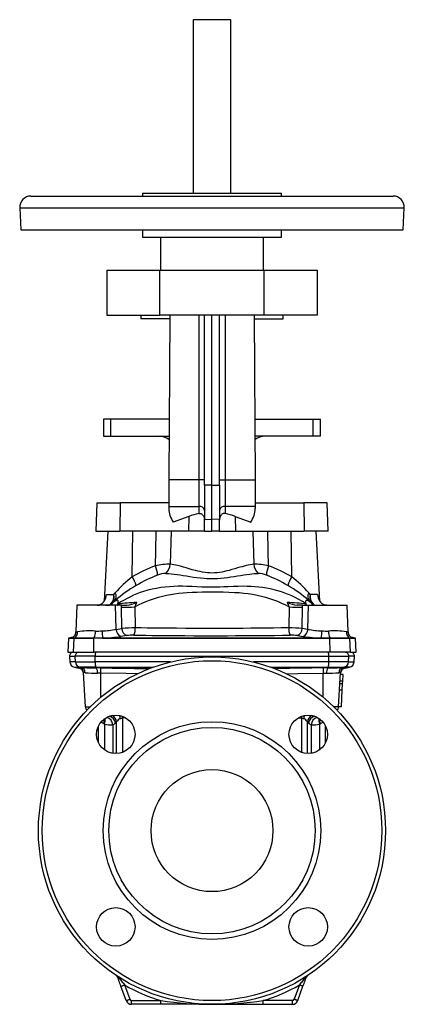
# Model space of a CAD drawing. Extents: x 64 to 704, y -57 to 800.
# Tile 4 of 4: x 499 to 704, y 276 to 800. Entities that reach past the tile are written whole.
import ezdxf

# ---------------------------------------------------------------- set-up
doc = ezdxf.new("R2010")
doc.units = 0
doc.layers.get('0').update_dxf_attribs({"linetype": 'CONTINUOUS'})

msp = doc.modelspace()

# ---------------------------------------------------------------- linework, layer by layer
at = {"color": 7, "linetype": 'CONTINUOUS'}
for p, q in [((591.51, 800.21), (591.51, 707.81)), ((611.51, 800.21), (591.51, 800.21)), ((611.51, 707.81), (611.51, 800.21)), ((505.01, 706.31), (584.29, 706.31)), ((564.51, 707.81), (564.51, 706.31)), ((564.51, 707.81), (637.92, 707.81)), ((584.29, 706.31), (698.01, 706.31)), ((637.92, 707.81), (638.51, 707.81)), ((638.51, 706.31), (638.51, 707.81)), ((499.02, 700), (499.63, 688.31)), ((499.02, 700), (583.22, 700)), ((583.22, 700), (704, 700)), ((703.39, 688.31), (704, 700)), ((499.63, 688.31), (583.33, 688.31)), ((564.51, 688.31), (564.51, 684.31)), ((583.33, 688.31), (703.39, 688.31)), ((638.51, 684.31), (638.51, 688.31)), ((564.51, 684.31), (637.92, 684.31)), ((574.01, 684.31), (574.01, 666.81)), ((629.01, 666.81), (629.01, 684.31)), ((637.92, 684.31), (638.51, 684.31)), ((545.51, 666.81), (545.51, 642.81)), ((545.51, 666.81), (573.76, 666.81)), ((573.76, 642.81), (573.76, 666.81)), ((573.76, 666.81), (629.26, 666.81)), ((629.26, 642.81), (629.26, 666.81)), ((629.26, 666.81), (657.51, 666.81)), ((657.51, 666.81), (657.51, 642.81)), ((545.51, 642.81), (573.76, 642.81)), ((563.51, 642.81), (563.51, 640.81)), ((579, 640.81), (563.51, 640.81)), ((629.26, 642.81), (573.76, 642.81)), ((579.01, 642.81), (578.58, 555.11)), ((594.51, 642.81), (594.51, 555.11)), ((597.51, 552.33), (597.51, 642.81)), ((601.51, 552.25), (601.51, 642.81)), ((605.51, 552.33), (605.51, 642.81)), ((608.51, 642.81), (608.51, 555.11)), ((624.01, 642.81), (624.44, 555.11)), ((624.02, 640.81), (639.51, 640.81)), ((657.51, 642.81), (629.26, 642.81)), ((639.51, 640.81), (639.51, 642.81)), ((543.76, 587.37), (543.76, 578.37)), ((547.6, 587.37), (543.76, 587.37)), ((578.74, 587.37), (547.6, 587.37)), ((547.6, 578.37), (547.6, 587.37)), ((624.28, 587.37), (655.42, 587.37)), ((655.42, 587.37), (659.26, 587.37)), ((655.42, 578.37), (655.42, 587.37)), ((659.26, 578.37), (659.26, 587.37)), ((543.76, 578.37), (547.6, 578.37)), ((547.6, 578.37), (578.7, 578.37)), ((655.42, 578.37), (624.32, 578.37)), ((659.26, 578.37), (655.42, 578.37)), ((594.51, 555.11), (578.58, 555.11)), ((594.51, 555.11), (594.51, 540.97)), ((597.51, 555.11), (594.51, 555.11)), ((597.51, 552.33), (597.51, 534.15)), ((601.51, 552.25), (597.51, 552.33)), ((601.51, 552.25), (605.51, 552.33)), ((601.51, 534.07), (601.51, 552.25)), ((605.51, 555.11), (608.51, 555.11)), ((605.51, 552.33), (605.51, 534.15)), ((608.51, 555.11), (608.51, 540.97)), ((608.51, 555.11), (624.44, 555.11)), ((540.17, 542.81), (539.51, 527.81)), ((540.17, 542.81), (552.6, 542.81)), ((552.6, 542.81), (552.37, 527.81)), ((578.53, 542.81), (552.6, 542.81)), ((578.52, 540.97), (578.51, 539.87)), ((578.52, 540.97), (594.51, 540.97)), ((594.51, 540.97), (594.51, 537.2)), ((624.51, 540.97), (608.51, 540.97)), ((608.51, 540.97), (608.51, 537.2)), ((624.5, 542.81), (650.42, 542.81)), ((624.51, 540.97), (624.51, 539.87)), ((662.86, 542.81), (650.42, 542.81)), ((650.42, 542.81), (650.65, 527.81)), ((663.51, 527.81), (662.86, 542.81)), ((589.13, 535.7), (580.86, 532.68)), ((589.13, 535.7), (589.01, 527.81)), ((613.89, 535.7), (622.16, 532.68)), ((613.89, 535.7), (614.01, 527.81)), ((597.51, 527.81), (597.51, 534.15)), ((597.51, 534.15), (601.51, 534.07)), ((605.51, 534.15), (601.51, 534.07)), ((601.51, 527.81), (601.51, 534.07)), ((605.51, 527.81), (605.51, 534.15)), ((539.51, 527.81), (552.37, 527.81)), ((546.01, 527.81), (544.05, 490.44)), ((589.01, 527.81), (552.37, 527.81)), ((559.01, 503.47), (559.23, 527.81)), ((579.74, 527.81), (579.23, 510.21)), ((597.51, 527.81), (589.01, 527.81)), ((597.51, 527.81), (601.51, 527.81)), ((605.51, 527.81), (601.51, 527.81)), ((605.51, 527.81), (614.01, 527.81)), ((614.01, 527.81), (650.65, 527.81)), ((623.28, 527.81), (623.79, 510.21)), ((644.01, 503.47), (643.79, 527.81)), ((663.51, 527.81), (650.65, 527.81)), ((658.97, 490.44), (657.01, 527.81)), ((545.26, 494), (549.16, 494)), ((549.16, 494), (549.89, 494.9)), ((653.86, 494), (653.14, 494.9)), ((657.77, 494), (653.86, 494)), ((529.51, 488.31), (529.02, 474.2)), ((550.15, 488.31), (529.51, 488.31)), ((546.87, 488.39), (546.7, 488.38)), ((547.91, 488.93), (547.88, 488.9)), ((553.23, 488.31), (550.15, 488.31)), ((550.41, 475.52), (550.15, 488.31)), ((551.4, 489.08), (551.4, 489.03)), ((553.23, 488.31), (556.15, 488.31)), ((553.23, 487.29), (553.23, 488.31)), ((649.8, 488.31), (646.87, 488.31)), ((649.79, 487.29), (649.8, 488.31)), ((649.8, 488.31), (652.87, 488.31)), ((651.62, 489.08), (651.63, 489.03)), ((652.61, 475.52), (652.87, 488.31)), ((652.87, 488.31), (673.51, 488.31)), ((655.11, 488.93), (655.14, 488.9)), ((656.15, 488.39), (656.33, 488.38)), ((674, 474.2), (673.51, 488.31)), ((553.54, 475.99), (553.23, 487.29)), ((560.31, 487.45), (560.6, 476.3)), ((642.72, 487.45), (642.42, 476.3)), ((649.49, 475.99), (649.79, 487.29)), ((550.41, 475.52), (553.54, 475.99)), ((555.97, 472.19), (552.86, 471.72)), ((647.05, 472.19), (650.16, 471.72)), ((652.61, 475.52), (649.49, 475.99)), ((525.03, 470.81), (524.64, 463.31)), ((527.47, 471.31), (525.03, 470.88)), ((525.03, 470.88), (525.03, 470.81)), ((526.36, 470.88), (525.03, 470.88)), ((525.03, 470.81), (528.13, 470.81)), ((526.36, 470.88), (526.67, 470.95)), ((528.13, 470.88), (526.36, 470.88)), ((527.75, 463.31), (528.13, 470.81)), ((538.62, 470.88), (528.13, 470.88)), ((528.13, 470.88), (528.13, 470.81)), ((528.13, 470.81), (538.62, 470.81)), ((538.55, 463.31), (538.62, 470.81)), ((543.16, 470.88), (538.62, 470.88)), ((538.62, 470.88), (538.62, 470.81)), ((664.4, 470.81), (538.62, 470.81)), ((543.16, 470.88), (659.86, 470.88)), ((659.86, 470.88), (664.4, 470.88)), ((664.4, 470.88), (674.89, 470.88)), ((664.4, 470.88), (664.4, 470.81)), ((674.89, 470.81), (664.4, 470.81)), ((664.47, 463.31), (664.4, 470.81)), ((674.89, 470.88), (676.66, 470.88)), ((674.89, 470.88), (674.89, 470.81)), ((674.89, 470.81), (677.99, 470.81)), ((675.28, 463.31), (674.89, 470.81)), ((677.99, 470.88), (675.55, 471.31)), ((676.66, 470.88), (676.35, 470.95)), ((677.99, 470.88), (676.66, 470.88)), ((677.99, 470.81), (677.99, 470.88)), ((678.38, 463.31), (677.99, 470.81)), ((524.64, 463.31), (527.75, 463.31)), ((527.75, 463.31), (538.55, 463.31)), ((664.47, 463.31), (538.55, 463.31)), ((675.28, 463.31), (664.47, 463.31)), ((675.28, 463.31), (678.38, 463.31)), ((525.62, 461.21), (525.78, 458.13)), ((525.62, 461.21), (528.64, 461.21)), ((528.8, 458.13), (525.78, 458.13)), ((539.21, 461.21), (528.64, 461.21)), ((528.8, 458.13), (528.64, 461.21)), ((528.8, 458.13), (539.24, 458.13)), ((539.21, 461.21), (663.81, 461.21)), ((539.24, 458.13), (539.21, 461.21)), ((579.38, 458.13), (539.24, 458.13)), ((663.79, 458.13), (623.64, 458.13)), ((663.79, 458.13), (663.81, 461.21)), ((674.22, 458.13), (663.79, 458.13)), ((663.81, 461.21), (674.38, 461.21)), ((674.22, 458.13), (674.38, 461.21)), ((674.22, 458.13), (677.24, 458.13)), ((677.4, 461.21), (674.38, 461.21)), ((677.24, 458.13), (677.4, 461.21)), ((528.26, 455.33), (530.62, 454.91)), ((528.26, 455.33), (531.22, 455.33)), ((539.63, 455.33), (531.22, 455.33)), ((531.73, 455.24), (531.22, 455.33)), ((534.03, 434.3), (533.08, 452.47)), ((539.63, 455.33), (570.13, 455.33)), ((539.91, 455.03), (539.63, 455.33)), ((542.28, 439.36), (542.26, 452.21)), ((632.89, 455.33), (663.39, 455.33)), ((660.74, 439.36), (660.76, 452.21)), ((663.11, 455.03), (663.39, 455.33)), ((663.39, 455.33), (671.8, 455.33)), ((668.99, 434.3), (669.94, 452.47)), ((671.39, 451.42), (669.89, 451.42)), ((671.2, 447.86), (671.39, 451.42)), ((671.29, 455.24), (671.8, 455.33)), ((674.76, 455.33), (671.8, 455.33)), ((672.4, 454.91), (674.76, 455.33)), ((671.13, 446.49), (669.63, 446.49)), ((671.2, 447.86), (669.7, 447.86)), ((670.95, 443.07), (671.13, 446.49)), ((671.13, 446.49), (671.2, 447.86)), ((670.95, 443.07), (669.45, 443.07)), ((670.49, 434.3), (670.95, 443.07)), ((534.03, 434.3), (536.68, 434.3)), ((668.99, 434.3), (666.34, 434.3)), ((670.49, 434.3), (668.99, 434.3)), ((544.3, 424.97), (543.88, 425.21)), ((544.3, 424.97), (544.3, 411.23)), ((550.69, 426.28), (549.99, 425.59)), ((550.69, 409.34), (550.69, 426.28)), ((555.41, 428.42), (553.87, 428.23)), ((553.87, 428.23), (553.87, 409.99)), ((647.61, 428.42), (649.15, 428.23)), ((649.15, 428.23), (649.15, 409.99)), ((652.33, 409.34), (652.33, 426.28)), ((652.33, 426.28), (653.03, 425.59)), ((658.73, 424.97), (659.14, 425.21)), ((658.73, 424.97), (658.73, 411.23)), ((541.01, 415.13), (541.01, 424.03)), ((548.59, 424.68), (548.59, 409.46)), ((654.43, 424.68), (654.43, 409.46)), ((662.01, 415.13), (662.01, 424.03)), ((555.79, 277.79), (553.01, 285.43)), ((554.89, 286.11), (557.67, 278.47)), ((648.13, 286.11), (645.35, 278.47)), ((647.23, 277.79), (650.01, 285.43)), ((558.61, 277.81), (574.31, 277.81)), ((558.61, 275.81), (558.61, 277.81)), ((574.31, 275.81), (558.61, 275.81)), ((574.31, 275.81), (574.31, 277.81)), ((601.51, 275.81), (574.31, 275.81)), ((601.51, 275.81), (628.71, 275.81)), ((628.71, 275.81), (628.71, 277.81)), ((644.41, 277.81), (628.71, 277.81)), ((628.71, 275.81), (644.41, 275.81)), ((644.41, 275.81), (644.41, 277.81))]:
    msp.add_line(p, q, dxfattribs=at)
for points in [[(578.58, 555.11), (578.58, 554.33), (578.58, 553.54), (578.57, 552.76), (578.57, 551.98), (578.57, 551.21), (578.56, 550.44), (578.56, 549.68), (578.55, 548.93), (578.55, 548.19), (578.55, 547.46), (578.54, 546.74), (578.54, 546.03), (578.54, 545.34), (578.53, 544.66), (578.53, 544), (578.53, 543.36), (578.52, 542.73), (578.52, 542.12), (578.52, 541.54), (578.52, 540.97)], [(624.44, 555.11), (624.44, 554.33), (624.44, 553.54), (624.45, 552.76), (624.45, 551.98), (624.46, 551.21), (624.46, 550.44), (624.46, 549.68), (624.47, 548.93), (624.47, 548.19), (624.47, 547.46), (624.48, 546.74), (624.48, 546.03), (624.48, 545.34), (624.49, 544.66), (624.49, 544), (624.49, 543.36), (624.5, 542.73), (624.5, 542.12), (624.5, 541.54), (624.51, 540.97)], [(594.51, 537.2), (594.86, 537.24), (595.22, 537.22), (595.56, 537.14), (595.89, 536.99), (596.18, 536.81), (596.44, 536.57), (596.78, 536.18), (597.05, 535.72), (597.19, 535.39), (597.31, 535.05), (597.4, 534.69), (597.46, 534.32), (597.51, 533.6)], [(608.51, 537.2), (608.16, 537.24), (607.81, 537.22), (607.47, 537.14), (607.13, 536.99), (606.84, 536.81), (606.58, 536.57), (606.25, 536.18), (605.97, 535.72), (605.83, 535.39), (605.71, 535.05), (605.62, 534.69), (605.56, 534.32), (605.51, 533.6)], [(571.35, 509.33), (571.55, 517.28), (571.82, 527.81)], [(631.67, 509.33), (631.47, 517.28), (631.21, 527.81)], [(623.79, 510.21), (622.83, 510.08), (621.84, 509.91), (620.81, 509.71), (619.76, 509.47), (618.65, 509.19), (617.51, 508.89), (616.35, 508.56), (615.16, 508.22), (613.67, 507.78), (612.15, 507.34), (610.6, 506.92), (609.38, 506.6), (608.15, 506.31), (606.9, 506.05), (605.63, 505.84), (604.27, 505.66), (602.89, 505.56), (601.51, 505.52), (600.27, 505.55), (599.04, 505.64), (597.82, 505.78), (596.51, 505.98), (595.22, 506.24), (593.95, 506.53), (592.7, 506.84), (591.02, 507.3), (589.36, 507.78), (587.75, 508.25), (586.24, 508.68), (584.77, 509.09), (583.35, 509.45), (582.27, 509.69), (581.23, 509.91), (580.21, 510.08), (579.23, 510.21)], [(576.87, 505.32), (577.07, 505.32), (578.47, 505.25), (579.92, 505.13), (581.41, 504.96), (582.95, 504.76), (584.53, 504.53), (586.13, 504.28), (587.92, 503.98), (589.76, 503.68), (591.62, 503.39), (593.51, 503.12), (595.42, 502.88), (597.34, 502.7), (598.72, 502.6), (600.12, 502.55), (601.51, 502.53), (603.06, 502.55), (604.62, 502.62), (606.16, 502.74), (607.98, 502.92), (609.78, 503.15), (611.57, 503.41), (613.33, 503.69), (615.07, 503.98), (616.77, 504.26), (618.42, 504.52), (620.03, 504.76), (621.6, 504.96), (622.78, 505.1), (623.93, 505.2), (625.06, 505.28), (626.15, 505.32)], [(651.62, 489.08), (649.74, 490.3), (647.8, 491.43), (645.82, 492.48), (644.03, 493.33), (642.21, 494.12), (640.36, 494.84), (638.48, 495.49), (636.57, 496.08), (634.58, 496.61), (632.56, 497.07), (630.52, 497.46), (628.46, 497.78), (626.39, 498.04), (624.37, 498.22), (622.33, 498.35), (620.28, 498.42), (618.24, 498.45), (615.5, 498.41), (612.76, 498.31), (610.02, 498.18), (607.9, 498.08), (605.77, 497.99), (603.64, 497.92), (601.51, 497.9), (598.83, 497.94), (596.15, 498.03), (593.48, 498.16), (590.81, 498.29), (588.14, 498.39), (585.82, 498.44), (583.5, 498.43), (581.18, 498.37), (578.88, 498.24), (576.58, 498.03), (574.24, 497.74), (571.9, 497.35), (569.59, 496.88), (567.31, 496.31), (565.06, 495.66), (563.26, 495.06), (561.5, 494.39), (559.76, 493.67), (558.04, 492.89), (556.33, 492.03), (554.65, 491.11), (553.01, 490.13), (551.4, 489.08)], [(560.31, 487.45), (562.42, 488.57), (564.59, 489.6), (566.8, 490.54), (568.82, 491.32), (570.88, 492.01), (572.96, 492.64), (575.06, 493.2), (577.18, 493.68), (579.38, 494.11), (581.6, 494.46), (583.83, 494.75), (586.07, 494.98), (588.31, 495.15), (590.95, 495.29), (593.58, 495.37), (596.23, 495.42), (598.87, 495.43), (601.51, 495.43), (604.53, 495.43), (607.54, 495.41), (610.56, 495.34), (613.57, 495.22), (616, 495.06), (618.42, 494.84), (620.84, 494.54), (623.24, 494.18), (625.62, 493.73), (627.83, 493.23), (630.02, 492.65), (632.19, 492), (634.33, 491.27), (636.48, 490.44), (638.6, 489.53), (640.68, 488.53), (642.72, 487.45)], [(540.37, 488.31), (540.9, 488.35), (541.42, 488.46)], [(551.4, 489.08), (551.48, 489.61), (551.51, 490.08), (551.49, 490.42), (551.43, 490.7), (551.31, 490.9), (551.15, 491.01), (550.95, 491.04), (550.7, 491.01), (550.47, 490.92), (550.21, 490.79), (549.93, 490.63), (549.48, 490.31), (549.01, 489.92), (548.51, 489.49), (547.88, 488.9)], [(550.92, 488.31), (551.08, 488.36), (551.22, 488.51), (551.31, 488.7), (551.38, 488.95), (551.4, 489.03)], [(651.62, 489.08), (651.54, 489.61), (651.51, 490.08), (651.53, 490.42), (651.6, 490.7), (651.71, 490.9), (651.87, 491.01), (652.07, 491.04), (652.32, 491.01), (652.55, 490.92), (652.81, 490.79), (653.09, 490.63), (653.54, 490.31), (654.02, 489.92), (654.51, 489.49), (655.14, 488.9)], [(652.1, 488.31), (651.94, 488.36), (651.8, 488.51), (651.71, 488.7), (651.64, 488.95), (651.63, 489.03)], [(662.65, 488.31), (662.13, 488.35), (661.6, 488.46)], [(529.02, 474.2), (529.02, 474.15), (529.05, 474.1), (529.1, 474.06), (529.18, 474.03), (529.28, 474.03), (529.39, 474.05), (529.53, 474.08), (529.7, 474.13), (529.89, 474.2)], [(559.89, 472.43), (563.07, 472.39), (566.26, 472.34), (569.47, 472.31), (572.68, 472.27), (577.45, 472.23), (582.23, 472.19), (587.03, 472.16), (591.85, 472.14), (596.68, 472.13), (601.51, 472.13), (605.68, 472.13), (609.85, 472.14), (614.01, 472.16), (618.17, 472.18), (622.32, 472.2), (626.51, 472.24), (630.68, 472.28), (634.85, 472.32), (639, 472.37), (643.13, 472.43)], [(642.42, 476.3), (638.4, 476.24), (634.36, 476.19), (630.31, 476.15), (626.24, 476.11), (622.17, 476.07), (618.05, 476.05), (613.92, 476.03), (609.79, 476.01), (605.65, 476), (601.51, 476), (596.78, 476), (592.06, 476.01), (587.34, 476.03), (582.61, 476.06), (577.88, 476.1), (573.17, 476.14), (570.02, 476.18), (566.87, 476.21), (563.73, 476.25), (560.6, 476.3)], [(674, 474.2), (674, 474.15), (673.97, 474.1), (673.92, 474.06), (673.84, 474.03), (673.74, 474.03), (673.63, 474.05), (673.49, 474.08), (673.32, 474.13), (673.13, 474.2)], [(526.36, 470.88), (526.65, 470.95), (526.81, 470.99)], [(526.67, 470.95), (526.68, 470.95), (526.7, 470.96)], [(676.66, 470.88), (676.37, 470.95), (676.21, 470.99)], [(676.35, 470.95), (676.34, 470.95), (676.32, 470.96)], [(530.6, 455.27), (530.61, 455.12), (530.62, 454.96), (530.62, 454.91)], [(542.26, 452.21), (541.37, 452.23), (540.47, 452.23)], [(561.83, 451.86), (555.84, 451.95), (542.26, 452.21)], [(542.27, 455.01), (548.26, 454.88), (560.26, 454.67), (568.13, 454.58)], [(660.76, 455.01), (654.76, 454.88), (642.76, 454.67), (634.88, 454.58)], [(641.18, 451.86), (647.18, 451.95), (660.76, 452.21)], [(660.76, 452.21), (661.65, 452.23), (662.55, 452.23)], [(672.42, 455.27), (672.41, 455.12), (672.4, 454.96), (672.4, 454.91)], [(543.88, 425.21), (543.56, 425.41), (543.26, 425.6), (542.97, 425.78), (542.69, 425.95), (542.44, 426.11), (542.38, 426.15)], [(659.14, 425.21), (659.46, 425.41), (659.76, 425.6), (660.05, 425.78), (660.33, 425.95), (660.58, 426.11), (660.64, 426.15)], [(553.01, 285.43), (552.74, 286.17), (552.47, 286.9), (552.2, 287.65), (551.94, 288.38), (551.66, 289.13), (551.53, 289.5), (551.4, 289.85)], [(552.5, 289.27), (552.89, 288.74), (553.3, 288.2), (553.69, 287.69), (554.09, 287.17), (554.49, 286.64), (554.89, 286.11)], [(650.52, 289.27), (650.13, 288.74), (649.72, 288.2), (649.33, 287.69), (648.94, 287.17), (648.53, 286.64), (648.13, 286.11)], [(650.01, 285.43), (650.28, 286.17), (650.55, 286.9), (650.82, 287.65), (651.08, 288.38), (651.36, 289.13), (651.49, 289.5), (651.62, 289.85)], [(553.01, 285.43), (553.02, 285.43), (553.07, 285.45), (553.13, 285.47), (553.23, 285.51), (553.34, 285.55), (553.48, 285.6), (553.64, 285.66), (553.82, 285.73), (554.02, 285.8), (554.22, 285.87), (554.44, 285.95), (554.66, 286.03), (554.89, 286.11)], [(650.01, 285.43), (650, 285.43), (649.96, 285.45), (649.89, 285.47), (649.8, 285.51), (649.68, 285.55), (649.54, 285.6), (649.38, 285.66), (649.2, 285.73), (649, 285.8), (648.8, 285.87), (648.58, 285.95), (648.36, 286.03), (648.13, 286.11)], [(555.79, 277.79), (555.81, 277.79), (555.85, 277.81), (555.91, 277.83), (556.01, 277.87), (556.13, 277.91), (556.26, 277.96), (556.43, 278.02), (556.6, 278.08), (556.8, 278.15), (557.01, 278.23), (557.22, 278.31), (557.45, 278.39), (557.67, 278.47)], [(647.23, 277.79), (647.22, 277.79), (647.17, 277.81), (647.11, 277.83), (647.01, 277.87), (646.9, 277.91), (646.76, 277.96), (646.6, 278.02), (646.42, 278.08), (646.22, 278.15), (646.02, 278.23), (645.8, 278.31), (645.58, 278.39), (645.35, 278.47)]]:
    msp.add_lwpolyline(points, dxfattribs=at)
for centre, radius in [((601.51, 368.31), 92.5), ((601.51, 368.31), 90.5), ((550.25, 419.58), 10.25), ((601.51, 368.31), 58), ((652.78, 419.58), 10.25), ((601.51, 368.31), 55), ((601.51, 368.31), 32.5), ((550.25, 317.05), 10.25), ((652.78, 317.05), 10.25)]:
    msp.add_circle(centre, radius, dxfattribs=at)
for centre, radius, start, end in [((505.01, 700.31), 6, 90, 183), ((698.01, 700.31), 6, 357, 90), ((572.89, 568.37), 10, 54.5663, 90), ((630.13, 568.37), 10, 90, 125.4337), ((594.89, 538.32), 2.68, 11.4216, 98.0498), ((608.14, 538.32), 2.68, 81.9502, 168.5784), ((590.51, 539.81), 12, 179.7218, 216.49), ((601.51, 501.81), 36.08, 101.1904, 110.0663), ((601.51, 501.81), 36.08, 69.9337, 78.8096), ((612.51, 539.81), 12, 323.51, 0.2782), ((596.6, 440.26), 73.55, 110.08, 120.7399), ((578.83, 478.08), 32.13, 89.281, 103.4485), ((555.66, 503.02), 16.92, 4.5619, 21.9141), ((572.27, 510.55), 6.97, 311.3252, 357.1964), ((630.75, 510.55), 6.97, 182.8036, 228.6748), ((624.2, 478.08), 32.13, 76.5515, 90.719), ((647.36, 503.02), 16.92, 158.0859, 175.4381), ((606.42, 440.26), 73.55, 59.2601, 69.92), ((597.45, 453.41), 63.12, 127.5234, 138.9082), ((544.62, 494.19), 17.13, 15.7821, 32.8202), ((596.92, 439.31), 69.48, 110.5559, 121.0319), ((577.35, 492.77), 12.56, 92.1862, 112.6148), ((625.67, 492.77), 12.56, 67.3852, 87.8138), ((606.1, 439.31), 69.48, 58.9681, 69.4441), ((658.4, 494.19), 17.13, 147.1798, 164.2179), ((605.57, 453.41), 63.12, 41.0918, 52.4766), ((597.23, 436.46), 72.09, 120.0788, 131.0741), ((605.79, 436.46), 72.09, 48.9259, 59.9212), ((539.34, 494), 5.92, 290.5959, 359.9971), ((543.21, 493.13), 6.02, 317.9428, 8.2753), ((544.63, 492.4), 4.81, 321.4845, 19.4149), ((546.86, 492.87), 3.64, 325.5393, 33.8628), ((656.16, 492.87), 3.64, 146.1372, 214.4607), ((658.39, 492.4), 4.81, 160.5851, 218.5155), ((659.81, 493.13), 6.02, 171.7247, 222.0572), ((663.68, 494), 5.92, 180.0029, 249.4041), ((544.01, 542.98), 54.67, 270.7088, 272.8141), ((544.7, 492.1), 4.22, 298.1449, 314.7825), ((546.53, 490.32), 1.96, 280.2458, 314.8259), ((546.6, 490.2), 1.83, 278.6295, 314.6652), ((547.62, 490.23), 1.13, 273.1585, 313.321), ((601.51, 435.05), 76, 132.8088, 134.8538), ((597.21, 31.46), 459.86, 94.4775, 95.7178), ((554.32, 503.29), 15.09, 276.9653, 297.5921), ((574.73, 483.02), 15.08, 152.7964, 162.9336), ((648.7, 503.29), 15.09, 242.4079, 263.0347), ((605.81, 31.46), 459.86, 84.2822, 85.5225), ((628.3, 483.02), 15.08, 17.0664, 27.2036), ((601.51, 435.05), 76, 45.1462, 47.1912), ((655.41, 490.23), 1.13, 226.679, 266.8415), ((656.5, 490.32), 1.96, 225.1741, 259.7542), ((656.42, 490.2), 1.83, 225.3348, 261.3705), ((658.32, 492.1), 4.22, 225.2175, 241.8551), ((659.01, 542.98), 54.67, 267.1859, 269.2912), ((549.21, 827.93), 340.66, 270.6753, 271.8662), ((653.81, 827.93), 340.66, 268.1338, 269.3247), ((525.63, 474.18), 3.39, 288.4887, 0.3492), ((526.03, 474.13), 3.87, 302.9572, 1.0336), ((536.58, 430.24), 44.46, 86.3945, 98.6466), ((531.74, 474.22), 7.64, 334.1134, 2.9654), ((540.13, 529.12), 54.51, 269.2058, 272.941), ((540.92, 526.41), 51.77, 272.2169, 280.5642), ((585.85, 475.43), 42.93, 180.9972, 186.0793), ((554.61, 475.53), 4.19, 180.1605, 245.3402), ((560.95, 386.41), 89.89, 90.2245, 94.7299), ((557.73, 476), 4.19, 180.1191, 245.2668), ((559.42, 447.6), 24.83, 88.9185, 97.9738), ((552.93, 475.7), 7.69, 334.7989, 4.4517), ((650.09, 475.7), 7.69, 175.5483, 205.2011), ((642.07, 386.41), 89.89, 85.2701, 89.7755), ((643.6, 447.6), 24.83, 82.0262, 91.0815), ((645.29, 476), 4.19, 294.7332, 359.8809), ((648.41, 475.53), 4.19, 294.6598, 359.8395), ((662.1, 526.41), 51.77, 259.4358, 267.7831), ((617.17, 475.43), 42.93, 353.9207, 359.0028), ((662.89, 529.12), 54.51, 267.059, 270.7942), ((671.28, 474.22), 7.64, 177.0346, 205.8866), ((666.44, 430.24), 44.46, 81.3534, 93.6055), ((677, 474.13), 3.87, 178.9664, 237.0428), ((677.41, 474.19), 3.41, 179.8542, 251.331), ((540.7, 555.77), 84.92, 271.6576, 278.2284), ((662.32, 555.77), 84.92, 261.7716, 268.3424), ((527.62, 461.31), 2, 90, 183), ((530.62, 461.33), 1.98, 90.621, 183.4966), ((542.87, 461.73), 3.7, 154.6053, 188.0792), ((660.15, 461.73), 3.7, 351.9208, 25.3947), ((672.4, 461.33), 1.98, 356.5034, 89.379), ((675.4, 461.31), 2, 357, 90), ((528.78, 458.28), 3, 183, 260), ((531.77, 458.26), 2.98, 182.5197, 259.3701), ((545.73, 457.62), 6.52, 175.5601, 200.5991), ((657.29, 457.62), 6.52, 339.4009, 4.4399), ((671.25, 458.26), 2.98, 280.6299, 357.4803), ((674.24, 458.28), 3, 280, 357), ((531.05, 451.41), 3.88, 79.9086, 96.6933), ((530.08, 452.32), 3, 3.0088, 80.1486), ((530.1, 451.96), 3, 3, 80.0027), ((538.07, 542.08), 87.07, 265.8268, 271.2122), ((531.09, 452.46), 2.85, 359.5596, 77.0953), ((533.44, 450.77), 1.74, 73.4188, 102.1204), ((538.99, 507.37), 55.16, 264.7505, 271.5422), ((540.63, 384.01), 71.02, 88.6794, 90.5814), ((535.44, 452.67), 5.06, 355.0169, 27.7991), ((502.74, 453.64), 39.55, 357.9328, 1.9859), ((700.29, 453.64), 39.55, 178.0141, 182.0672), ((662.39, 384.01), 71.02, 89.4186, 91.3206), ((667.59, 452.67), 5.06, 152.2009, 184.9831), ((664.03, 507.37), 55.16, 268.4578, 275.2495), ((664.95, 542.08), 87.07, 268.7878, 274.1732), ((671.93, 452.46), 2.85, 102.9047, 180.4404), ((669.58, 450.77), 1.74, 77.8796, 106.5812), ((672.92, 451.96), 3, 99.9966, 177), ((672.94, 452.32), 3, 99.8514, 176.9912), ((671.97, 451.41), 3.88, 83.3067, 100.0914), ((537.03, 434.45), 3, 183, 222.7587), ((665.99, 434.45), 3, 317.2413, 357), ((538.17, 426.99), 5.98, 342.646, 7.6034), ((538.27, 426.82), 6.3, 342.9143, 11.1488), ((547.52, 440.75), 16.11, 258.4647, 273.8186), ((545.28, 429.08), 0.593, 262.9302, 295.8305), ((544.61, 430.02), 1.74, 302.2731, 318.812), ((544.46, 424.56), 4.13, 1.5945, 74.8707), ((545.65, 425.02), 4.38, 7.4879, 74.4571), ((546.35, 425.71), 4.37, 7.453, 63.825), ((547.36, 428.09), 3.63, 289.8097, 316.51), ((553.82, 424.41), 3.65, 107.916, 149.0692), ((544.88, 426.73), 7.9, 8.3305, 21.583), ((555.51, 420.74), 7.67, 102.3121, 111.5325), ((536.93, 426.48), 17.03, 5.9038, 9.2261), ((666.09, 426.48), 17.03, 170.7739, 174.0962), ((647.51, 420.74), 7.67, 68.4675, 77.6879), ((658.14, 426.73), 7.9, 158.417, 171.6695), ((649.21, 424.41), 3.65, 30.9308, 72.084), ((656.67, 425.71), 4.37, 116.175, 172.547), ((657.37, 425.02), 4.38, 105.5429, 172.5121), ((655.66, 428.09), 3.63, 223.49, 250.1903), ((658.56, 424.56), 4.13, 105.1293, 178.4055), ((655.5, 440.75), 16.11, 266.1814, 281.5353), ((658.41, 430.02), 1.74, 221.188, 237.7269), ((657.74, 429.08), 0.593, 244.1695, 277.0698), ((664.75, 426.82), 6.3, 168.8512, 197.0857), ((664.85, 426.99), 5.98, 172.3966, 197.354), ((548.59, 288.82), 3, 19.9891, 56.3547), ((545.11, 283.43), 9.42, 38.321, 56.9391), ((552.39, 290.39), 1.13, 208.7268, 275.2603), ((657.91, 283.43), 9.42, 123.0609, 141.679), ((650.63, 290.39), 1.13, 264.7397, 331.2732), ((654.44, 288.82), 3, 123.6453, 160.0109), ((601.51, 368.31), 94.5, 240.4396, 253.27), ((601.51, 368.31), 94.5, 286.73, 299.5604), ((558.61, 278.81), 1, 200, 270), ((644.41, 278.81), 1, 270, 340), ((558.61, 278.81), 3, 200, 270), ((601.8, 465.69), 189.88, 261.6763, 269.9139), ((601.23, 465.69), 189.88, 270.0861, 278.3237), ((644.41, 278.81), 3, 270, 340)]:
    msp.add_arc(centre, radius, start, end, dxfattribs=at)

doc.saveas('drawing.dxf')
